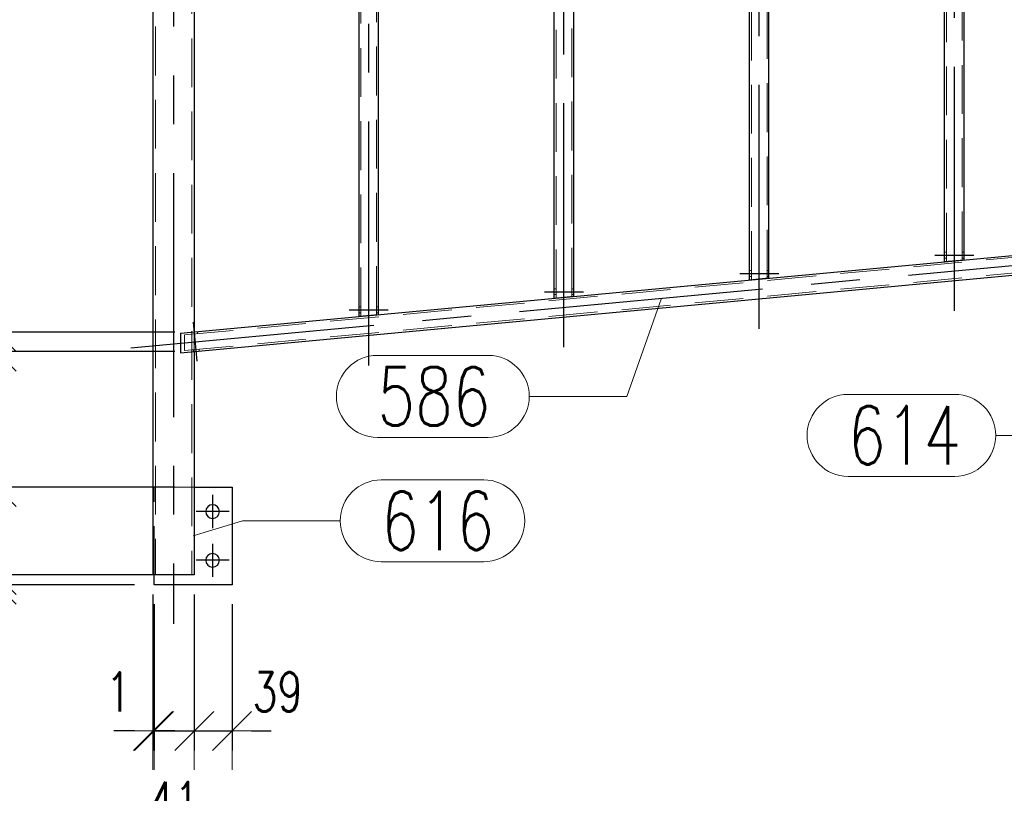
# Model space of a CAD drawing. Header units: millimetres. Extents: x -851 to 2, y 9346 to 10016.
# Tile 102 of 256: x -792 to -741, y 9601 to 9640. Entities that reach past the tile are written whole.
import ezdxf

# ---------------------------------------------------------------- set-up
doc = ezdxf.new("R2010")
doc.units = ezdxf.units.MM
doc.header["$LTSCALE"] = 10
doc.linetypes.add('HIDDEN', pattern=[0.375, 0.25, -0.125])
doc.linetypes.add('MITTE', pattern=[2, 1.25, -0.25, 0.25, -0.25])
doc.layers.get('Defpoints').update_dxf_attribs({"color": 1})
for name, color, linetype, lineweight in [('PS_DIM', 4, 'Continuous', 13), ('PS_Hidden', 2, 'HIDDEN', 9), ('PS_Pos', 1, 'Continuous', 15), ('PS_Shape', 161, 'Continuous', 30), ('PS_SOLID', 7, 'Continuous', 30)]:
    doc.layers.add(name, color=color, linetype=linetype, lineweight=lineweight)
doc.layers.add('PS_Mid', color=5, linetype='MITTE')
doc.styles.add('simplex', font='simplex.shx', dxfattribs={"width": 0.75})
doc.dimstyles.new('1_20_PRZ', dxfattribs={"dimtxt": 2, "dimasz": 1, "dimexe": 2, "dimexo": 5, "dimgap": 1, "dimtad": 1, "dimdec": 0, "dimlfac": 20, "dimtxsty": 'simplex', "dimblk": 'dimznak', "dimcen": 2, "dimse1": 1, "dimse2": 1, "dimclrd": 256, "dimclrt": 4, "dimadec": 1, "dimazin": 0, "dimtfac": 1, "dimtdec": 0, "dimtix": 1, "dimtmove": 2, "dimatfit": 3, "dimldrblk": 'dim-grot', "dimfxl": 1, "dimarcsym": 0})
doc.dimstyles.new('1_20_SC', dxfattribs={"dimtxt": 2, "dimasz": 1, "dimexe": 1, "dimexo": 1, "dimgap": 1, "dimtad": 1, "dimdec": 0, "dimlfac": 20, "dimtxsty": 'simplex', "dimblk": 'dimznak', "dimcen": 2, "dimclrd": 256, "dimclre": 256, "dimclrt": 4, "dimadec": 1, "dimazin": 0, "dimtfac": 1, "dimtdec": 0, "dimtix": 1, "dimtmove": 2, "dimatfit": 3, "dimldrblk": 'dim-grot', "dimfxl": 1, "dimarcsym": 0})

# ---------------------------------------------------------------- blocks, each defined once
blk = doc.blocks.new('dimznak')
at = {"color": 0}
for points in [[(0, 2), (0, -2)], [(-2, 0), (2, 0)]]:
    blk.add_lwpolyline(points, dxfattribs=at)
at = {"color": 2}
blk.add_lwpolyline([(1, 1), (-1, -1)], dxfattribs=at)
blk = doc.blocks.new('*D137')
at = {"layer": 'Defpoints', "color": 0, "transparency": 16777216}
for p in [(-784.928, 9611.997), (-784.868, 9611.497), (-784.868, 9604.009)]:
    blk.add_point(p, dxfattribs=at)
at = {"layer": 'PS_DIM', "lineweight": -2, "transparency": 16777216}
for p, q in [((-784.928, 9610.997), (-784.928, 9603.009)), ((-784.868, 9610.497), (-784.868, 9603.009)), ((-785.928, 9604.009), (-786.928, 9604.009)), ((-784.928, 9604.009), (-784.868, 9604.009)), ((-783.868, 9604.009), (-782.868, 9604.009))]:
    blk.add_line(p, q, dxfattribs=at)
blk.add_blockref('dimznak', (-784.928, 9604.009), dxfattribs=at)
at = {"layer": 'PS_DIM', "lineweight": -2, "transparency": 16777216, "rotation": 180}
blk.add_blockref('dimznak', (-784.868, 9604.009), dxfattribs=at)
at = {"layer": 'PS_DIM', "color": 4, "transparency": 16777216, "insert": (-786.693, 9606.009), "char_height": 2, "attachment_point": 5, "style": 'simplex'}
blk.add_mtext('1', dxfattribs=at)
blk = doc.blocks.new('dim-grot')
blk.add_hatch(color=256).paths.add_polyline_path([(0, 0), (-2, 0.5), (-2, -0.5)])
blk.add_lwpolyline([(0, 0), (-2, 0.5), (-2, -0.5), (0, 0)])
blk = doc.blocks.new('*D138')
at = {"layer": 'Defpoints', "color": 0, "transparency": 16777216}
for p in [(-782.808, 9611.997), (-784.868, 9611.497), (-782.808, 9604.009)]:
    blk.add_point(p, dxfattribs=at)
at = {"layer": 'PS_DIM', "lineweight": -2, "transparency": 16777216}
for p, q in [((-782.808, 9610.997), (-782.808, 9603.009)), ((-784.868, 9610.497), (-784.868, 9603.009)), ((-785.868, 9604.009), (-786.868, 9604.009)), ((-784.868, 9604.009), (-782.808, 9604.009)), ((-781.808, 9604.009), (-780.808, 9604.009))]:
    blk.add_line(p, q, dxfattribs=at)
blk.add_blockref('dimznak', (-784.868, 9604.009), dxfattribs=at)
at = {"layer": 'PS_DIM', "lineweight": -2, "transparency": 16777216, "rotation": 180}
blk.add_blockref('dimznak', (-782.808, 9604.009), dxfattribs=at)
at = {"layer": 'PS_DIM', "color": 4, "transparency": 16777216, "insert": (-783.838, 9600.397), "char_height": 2, "attachment_point": 5, "style": 'simplex'}
blk.add_mtext('41', dxfattribs=at)
blk = doc.blocks.new('*D139')
at = {"layer": 'Defpoints', "color": 0, "transparency": 16777216}
for p in [(-782.808, 9611.997), (-780.868, 9611.497), (-780.868, 9604.009)]:
    blk.add_point(p, dxfattribs=at)
at = {"layer": 'PS_DIM', "lineweight": -2, "transparency": 16777216}
for p, q in [((-782.808, 9610.997), (-782.808, 9603.009)), ((-780.868, 9610.497), (-780.868, 9603.009)), ((-783.808, 9604.009), (-784.808, 9604.009)), ((-782.808, 9604.009), (-780.868, 9604.009)), ((-779.868, 9604.009), (-778.868, 9604.009))]:
    blk.add_line(p, q, dxfattribs=at)
blk.add_blockref('dimznak', (-782.808, 9604.009), dxfattribs=at)
at = {"layer": 'PS_DIM', "lineweight": -2, "transparency": 16777216, "rotation": 180}
blk.add_blockref('dimznak', (-780.868, 9604.009), dxfattribs=at)
at = {"layer": 'PS_DIM', "color": 4, "transparency": 16777216, "insert": (-778.543, 9606.009), "char_height": 2, "attachment_point": 5, "style": 'simplex'}
blk.add_mtext('39', dxfattribs=at)
blk = doc.blocks.new('*D122')
at = {"layer": 'Defpoints', "color": 0, "transparency": 16777216}
for p in [(-482.808, 9639.848), (-784.928, 9611.997), (-482.808, 9595.718)]:
    blk.add_point(p, dxfattribs=at)
at = {"layer": 'PS_DIM', "lineweight": -2, "transparency": 16777216}
blk.add_line((-783.928, 9595.718), (-483.808, 9595.718), dxfattribs=at)
at = {"layer": 'PS_DIM', "lineweight": -2, "transparency": 16777216, "rotation": 180}
blk.add_blockref('dimznak', (-784.928, 9595.718), dxfattribs=at)
at = {"layer": 'PS_DIM', "lineweight": -2, "transparency": 16777216}
blk.add_blockref('dimznak', (-482.808, 9595.718), dxfattribs=at)
at = {"layer": 'PS_DIM', "color": 4, "transparency": 16777216, "insert": (-633.868, 9597.718), "char_height": 2, "attachment_point": 5, "style": 'simplex'}
blk.add_mtext('6042', dxfattribs=at)
blk = doc.blocks.new('*D128')
at = {"layer": 'Defpoints', "color": 0, "transparency": 16777216}
for p in [(-482.808, 9639.348), (-782.868, 9611.497), (-473.473, 9611.497)]:
    blk.add_point(p, dxfattribs=at)
at = {"layer": 'PS_DIM', "lineweight": -2, "transparency": 16777216}
blk.add_line((-473.473, 9638.348), (-473.473, 9612.497), dxfattribs=at)
for p, rotation in [((-473.473, 9639.348), 90), ((-473.473, 9611.497), 270)]:
    blk.add_blockref('dimznak', p, dxfattribs=dict(at, rotation=rotation))
at = {"layer": 'PS_DIM', "color": 4, "transparency": 16777216, "insert": (-475.473, 9625.422), "char_height": 2, "attachment_point": 5, "rotation": 90, "style": 'simplex'}
blk.add_mtext('557', dxfattribs=at)
blk = doc.blocks.new('*D129')
at = {"layer": 'Defpoints', "color": 0, "transparency": 16777216}
for p in [(-486.59, 9701.124), (-467.547, 9701.124), (-784.868, 9611.497)]:
    blk.add_point(p, dxfattribs=at)
at = {"layer": 'PS_DIM', "lineweight": -2, "transparency": 16777216}
blk.add_line((-467.547, 9612.497), (-467.547, 9700.124), dxfattribs=at)
for p, rotation in [((-467.547, 9701.124), 90), ((-467.547, 9611.497), 270)]:
    blk.add_blockref('dimznak', p, dxfattribs=dict(at, rotation=rotation))
at = {"layer": 'PS_DIM', "color": 4, "transparency": 16777216, "insert": (-469.547, 9656.31), "char_height": 2, "attachment_point": 5, "rotation": 90, "style": 'simplex'}
blk.add_mtext('1793', dxfattribs=at)
blk = doc.blocks.new('*D132')
at = {"layer": 'Defpoints', "color": 0, "transparency": 16777216}
for p in [(-784.928, 9670.09), (-792.928, 9624.444), (-782.808, 9624.444)]:
    blk.add_point(p, dxfattribs=at)
at = {"layer": 'PS_DIM', "lineweight": -2, "transparency": 16777216}
for p, q in [((-785.928, 9670.09), (-793.928, 9670.09)), ((-792.928, 9669.09), (-792.928, 9625.444)), ((-783.808, 9624.444), (-793.928, 9624.444))]:
    blk.add_line(p, q, dxfattribs=at)
for p, rotation in [((-792.928, 9670.09), 90), ((-792.928, 9624.444), 270)]:
    blk.add_blockref('dimznak', p, dxfattribs=dict(at, rotation=rotation))
at = {"layer": 'PS_DIM', "color": 4, "transparency": 16777216, "insert": (-794.928, 9647.267), "char_height": 2, "attachment_point": 5, "rotation": 90, "style": 'simplex'}
blk.add_mtext('913', dxfattribs=at)
blk = doc.blocks.new('*D133')
at = {"layer": 'Defpoints', "color": 0, "transparency": 16777216}
for p in [(-782.808, 9624.444), (-792.928, 9623.44), (-782.808, 9623.44)]:
    blk.add_point(p, dxfattribs=at)
at = {"layer": 'PS_DIM', "lineweight": -2, "transparency": 16777216}
for p, q in [((-792.928, 9625.444), (-792.928, 9626.444)), ((-783.808, 9624.444), (-793.928, 9624.444)), ((-792.928, 9624.444), (-792.928, 9623.44)), ((-783.808, 9623.44), (-793.928, 9623.44)), ((-792.928, 9622.44), (-792.928, 9621.44))]:
    blk.add_line(p, q, dxfattribs=at)
for p, rotation in [((-792.928, 9624.444), 270), ((-792.928, 9623.44), 90)]:
    blk.add_blockref('dimznak', p, dxfattribs=dict(at, rotation=rotation))
at = {"layer": 'PS_DIM', "color": 4, "transparency": 16777216, "insert": (-794.928, 9627.215), "char_height": 2, "attachment_point": 5, "rotation": 90, "style": 'simplex'}
blk.add_mtext('20', dxfattribs=at)
blk = doc.blocks.new('*D134')
at = {"layer": 'Defpoints', "color": 0, "transparency": 16777216}
for p in [(-782.808, 9623.44), (-792.928, 9616.497), (-782.808, 9616.497)]:
    blk.add_point(p, dxfattribs=at)
at = {"layer": 'PS_DIM', "lineweight": -2, "transparency": 16777216}
for p, q in [((-783.808, 9623.44), (-793.928, 9623.44)), ((-792.928, 9622.44), (-792.928, 9617.497)), ((-783.808, 9616.497), (-793.928, 9616.497))]:
    blk.add_line(p, q, dxfattribs=at)
for p, rotation in [((-792.928, 9623.44), 90), ((-792.928, 9616.497), 270)]:
    blk.add_blockref('dimznak', p, dxfattribs=dict(at, rotation=rotation))
at = {"layer": 'PS_DIM', "color": 4, "transparency": 16777216, "insert": (-794.928, 9619.968), "char_height": 2, "attachment_point": 5, "rotation": 90, "style": 'simplex'}
blk.add_mtext('139', dxfattribs=at)
blk = doc.blocks.new('*D135')
at = {"layer": 'Defpoints', "color": 0, "transparency": 16777216}
for p in [(-782.808, 9616.497), (-792.928, 9611.997), (-782.808, 9611.997)]:
    blk.add_point(p, dxfattribs=at)
at = {"layer": 'PS_DIM', "lineweight": -2, "transparency": 16777216}
for p, q in [((-783.808, 9616.497), (-793.928, 9616.497)), ((-792.928, 9615.497), (-792.928, 9612.997)), ((-783.808, 9611.997), (-793.928, 9611.997))]:
    blk.add_line(p, q, dxfattribs=at)
for p, rotation in [((-792.928, 9616.497), 90), ((-792.928, 9611.997), 270)]:
    blk.add_blockref('dimznak', p, dxfattribs=dict(at, rotation=rotation))
at = {"layer": 'PS_DIM', "color": 4, "transparency": 16777216, "insert": (-794.928, 9614.247), "char_height": 2, "attachment_point": 5, "rotation": 90, "style": 'simplex'}
blk.add_mtext('90', dxfattribs=at)
blk = doc.blocks.new('*D136')
at = {"layer": 'Defpoints', "color": 0, "transparency": 16777216}
for p in [(-782.808, 9611.997), (-792.928, 9611.497), (-784.868, 9611.497)]:
    blk.add_point(p, dxfattribs=at)
at = {"layer": 'PS_DIM', "lineweight": -2, "transparency": 16777216}
for p, q in [((-792.928, 9612.997), (-792.928, 9613.997)), ((-783.808, 9611.997), (-793.928, 9611.997)), ((-792.928, 9611.997), (-792.928, 9611.497)), ((-785.868, 9611.497), (-793.928, 9611.497)), ((-792.928, 9610.497), (-792.928, 9609.497))]:
    blk.add_line(p, q, dxfattribs=at)
for p, rotation in [((-792.928, 9611.997), 270), ((-792.928, 9611.497), 90)]:
    blk.add_blockref('dimznak', p, dxfattribs=dict(at, rotation=rotation))
at = {"layer": 'PS_DIM', "color": 4, "transparency": 16777216, "insert": (-794.928, 9609.64), "char_height": 2, "attachment_point": 5, "rotation": 90, "style": 'simplex'}
blk.add_mtext('10', dxfattribs=at)
blk = doc.blocks.new('*X634')
at = {"layer": 'PS_Hidden', "color": 2, "linetype": 'HIDDEN'}
for p, q in [((-743.468, 9628.121), (-743.468, 9675.489)), ((-744.268, 9628.046), (-744.268, 9675.415)), ((-754.268, 9627.111), (-754.268, 9674.48)), ((-753.468, 9627.186), (-753.468, 9674.555)), ((-764.268, 9626.177), (-764.268, 9673.545)), ((-763.468, 9626.252), (-763.468, 9673.62)), ((-774.268, 9625.242), (-774.268, 9672.611)), ((-773.468, 9625.317), (-773.468, 9672.686)), ((-784.798, 9670.09), (-784.798, 9611.997)), ((-782.938, 9669.49), (-782.938, 9611.997)), ((-783.308, 9624.297), (-734.428, 9628.865)), ((-744.268, 9628.53), (-744.368, 9628.53)), ((-743.368, 9628.53), (-743.468, 9628.53)), ((-783.308, 9623.493), (-734.428, 9628.062)), ((-744.268, 9628.23), (-744.368, 9628.23)), ((-743.368, 9628.23), (-743.468, 9628.23)), ((-754.268, 9627.596), (-754.368, 9627.596)), ((-753.368, 9627.596), (-753.468, 9627.596)), ((-754.268, 9627.296), (-754.368, 9627.296)), ((-753.368, 9627.296), (-753.468, 9627.296)), ((-764.268, 9626.661), (-764.368, 9626.661)), ((-763.368, 9626.661), (-763.468, 9626.661)), ((-764.268, 9626.361), (-764.368, 9626.361)), ((-763.368, 9626.361), (-763.468, 9626.361)), ((-774.268, 9625.726), (-774.368, 9625.726)), ((-773.368, 9625.726), (-773.468, 9625.726)), ((-774.268, 9625.426), (-774.368, 9625.426)), ((-773.368, 9625.426), (-773.468, 9625.426)), ((-783.308, 9623.493), (-783.308, 9624.297)), ((-782.945, 9624.431), (-782.935, 9624.332)), ((-782.808, 9624.344), (-782.808, 9624.444)), ((-782.808, 9624.444), (-782.808, 9623.44)), ((-782.646, 9624.459), (-782.637, 9624.36)), ((-782.861, 9623.535), (-782.852, 9623.436)), ((-782.808, 9623.44), (-782.808, 9623.54)), ((-782.562, 9623.563), (-782.553, 9623.464)), ((-784.868, 9616.497), (-782.808, 9616.497)), ((-784.868, 9611.997), (-784.868, 9616.497))]:
    blk.add_line(p, q, dxfattribs=at)
at = {"layer": 'PS_Mid', "color": 5, "linetype": 'MITTE'}
for p, q in [((-743.868, 9625.537), (-743.868, 9678.208)), ((-753.868, 9624.602), (-753.868, 9677.273)), ((-763.868, 9623.667), (-763.868, 9676.339)), ((-773.868, 9622.733), (-773.868, 9675.404)), ((-783.868, 9672.59), (-783.868, 9609.497)), ((-786.052, 9623.639), (-731.684, 9628.72)), ((-744.868, 9628.38), (-743.768, 9628.38)), ((-744.868, 9628.38), (-743.768, 9628.38)), ((-743.968, 9628.38), (-742.868, 9628.38)), ((-743.968, 9628.38), (-742.868, 9628.38)), ((-754.868, 9627.446), (-753.768, 9627.446)), ((-754.868, 9627.446), (-753.768, 9627.446)), ((-753.968, 9627.446), (-752.868, 9627.446)), ((-753.968, 9627.446), (-752.868, 9627.446)), ((-764.868, 9626.511), (-763.768, 9626.511)), ((-764.868, 9626.511), (-763.768, 9626.511)), ((-763.968, 9626.511), (-762.868, 9626.511)), ((-763.968, 9626.511), (-762.868, 9626.511)), ((-774.868, 9625.576), (-773.768, 9625.576)), ((-774.868, 9625.576), (-773.768, 9625.576)), ((-773.968, 9625.576), (-772.868, 9625.576)), ((-773.968, 9625.576), (-772.868, 9625.576)), ((-782.74, 9623.848), (-782.842, 9624.943)), ((-782.74, 9623.848), (-782.842, 9624.943)), ((-782.656, 9622.952), (-782.758, 9624.047)), ((-782.656, 9622.952), (-782.758, 9624.047)), ((-781.868, 9616.097), (-781.868, 9614.397)), ((-781.018, 9615.247), (-782.718, 9615.247)), ((-781.868, 9613.597), (-781.868, 9611.897)), ((-781.018, 9612.747), (-782.718, 9612.747))]:
    blk.add_line(p, q, dxfattribs=at)
at = {"layer": 'PS_SOLID', "color": 7, "linetype": 'Continuous'}
for p, q in [((-744.368, 9628.037), (-744.368, 9675.615)), ((-743.368, 9628.13), (-743.368, 9675.708)), ((-754.368, 9627.102), (-754.368, 9674.68)), ((-753.368, 9627.196), (-753.368, 9674.773)), ((-764.368, 9626.167), (-764.368, 9673.745)), ((-763.368, 9626.261), (-763.368, 9673.839)), ((-773.368, 9625.326), (-773.368, 9672.904)), ((-774.368, 9625.233), (-774.368, 9672.811)), ((-784.928, 9670.09), (-784.928, 9611.997)), ((-782.808, 9669.49), (-782.808, 9624.444)), ((-783.517, 9624.378), (-734.22, 9628.985)), ((-743.368, 9628.13), (-744.368, 9628.037)), ((-783.517, 9623.374), (-734.22, 9627.981)), ((-753.368, 9627.196), (-754.368, 9627.102)), ((-763.368, 9626.261), (-764.368, 9626.167)), ((-773.368, 9625.326), (-774.368, 9625.233)), ((-783.517, 9624.378), (-783.517, 9623.374)), ((-782.808, 9623.44), (-782.808, 9611.997)), ((-782.808, 9616.497), (-780.868, 9616.497)), ((-780.868, 9616.497), (-780.868, 9611.497)), ((-782.808, 9611.997), (-784.928, 9611.997)), ((-784.868, 9611.497), (-784.868, 9611.997)), ((-780.868, 9611.497), (-784.868, 9611.497))]:
    blk.add_line(p, q, dxfattribs=at)
at = {"layer": 'PS_SOLID', "color": 7, "extrusion": (0, 0, -1)}
for centre in [(781.868, 9615.247), (781.868, 9612.747)]:
    blk.add_circle(centre, 0.35, dxfattribs=at)
blk = doc.blocks.new('*X685')
at = {"color": 1}
for p, q in [((-758.865, 9626.18), (-760.648, 9621.147)), ((-773.427, 9623.247), (-767.748, 9623.247)), ((-765.648, 9621.147), (-760.648, 9621.147)), ((-773.427, 9619.047), (-767.748, 9619.047))]:
    blk.add_line(p, q, dxfattribs=at)
for centre, start, end in [((-773.427, 9621.147), 90, 270), ((-767.748, 9621.147), 270, 90)]:
    blk.add_arc(centre, 2.1, start, end, dxfattribs=at)
at = {"color": 30, "style": 'simplex', "width": 0.75}
blk.add_text('586', height=3, dxfattribs=at).set_placement((-773.427, 9619.647))
blk = doc.blocks.new('*X689')
at = {"color": 1}
for p, q in [((-749.314, 9621.25), (-743.849, 9621.25)), ((-741.749, 9619.15), (-736.749, 9619.15)), ((-733.868, 9618.483), (-736.749, 9619.15)), ((-749.314, 9617.05), (-743.849, 9617.05))]:
    blk.add_line(p, q, dxfattribs=at)
for centre, start, end in [((-749.314, 9619.15), 90, 270), ((-743.849, 9619.15), 270, 90)]:
    blk.add_arc(centre, 2.1, start, end, dxfattribs=at)
at = {"color": 30, "style": 'simplex', "width": 0.75}
blk.add_text('614', height=3, dxfattribs=at).set_placement((-749.314, 9617.65))
blk = doc.blocks.new('*X697')
at = {"color": 1}
for p, q in [((-773.229, 9616.871), (-767.979, 9616.871)), ((-782.868, 9613.997), (-780.329, 9614.771)), ((-780.329, 9614.771), (-775.329, 9614.771)), ((-773.229, 9612.671), (-767.979, 9612.671))]:
    blk.add_line(p, q, dxfattribs=at)
for centre, start, end in [((-773.229, 9614.771), 90, 270), ((-767.979, 9614.771), 270, 90)]:
    blk.add_arc(centre, 2.1, start, end, dxfattribs=at)
at = {"color": 30, "style": 'simplex', "width": 0.75}
blk.add_text('616', height=3, dxfattribs=at).set_placement((-773.229, 9613.271))

msp = doc.modelspace()

# ---------------------------------------------------------------- block references
at = {"layer": 'PS_Pos'}
for name in ['*X685', '*X689', '*X697']:
    msp.add_blockref(name, (0, 0), dxfattribs=at)
at = {"layer": 'PS_Shape', "color": 31}
msp.add_blockref('*X634', (0, 0), dxfattribs=at)

# ---------------------------------------------------------------- dimensions: what is measured, and where the dimension line sits
at = {"layer": 'PS_DIM'}
for base, p1, p2, dimstyle, picture, middle in [((-467.547, 9701.124), (-784.868, 9611.497), (-486.59, 9701.124), '1_20_PRZ', '*D129', (-469.547, 9656.31)), ((-792.928, 9624.444), (-784.928, 9670.09), (-782.808, 9624.444), '1_20_SC', '*D132', (-794.928, 9647.267)), ((-473.473, 9611.497), (-482.808, 9639.348), (-782.868, 9611.497), '1_20_PRZ', '*D128', (-475.473, 9625.422)), ((-792.928, 9616.497), (-782.808, 9623.44), (-782.808, 9616.497), '1_20_SC', '*D134', (-794.928, 9619.968)), ((-792.928, 9611.997), (-782.808, 9616.497), (-782.808, 9611.997), '1_20_SC', '*D135', (-794.928, 9614.247))]:
    dim = msp.add_linear_dim(base=base, p1=p1, p2=p2, angle=90, dimstyle=dimstyle, dxfattribs=at)
    dim.commit()
    dim.dimension.update_dxf_attribs({"geometry": picture, "text_midpoint": middle})
dim = msp.add_linear_dim(base=(-482.808, 9595.718), p1=(-784.928, 9611.997), p2=(-482.808, 9639.848), dimstyle='1_20_PRZ', dxfattribs=at)
dim.commit()
dim.dimension.update_dxf_attribs({"geometry": '*D122', "text_midpoint": (-633.868, 9597.718)})
for base, p1, p2, picture, middle in [((-792.928, 9623.44), (-782.808, 9624.444), (-782.808, 9623.44), '*D133', (-794.928, 9627.215)), ((-792.928, 9611.497), (-782.808, 9611.997), (-784.868, 9611.497), '*D136', (-794.928, 9609.64))]:
    dim = msp.add_linear_dim(base=base, p1=p1, p2=p2, angle=90, dimstyle='1_20_SC', dxfattribs=at)
    dim.commit()
    dim.dimension.update_dxf_attribs({"geometry": picture, "text_midpoint": middle, "dimtype": 128})
for base, p1, p2, picture, middle in [((-784.868, 9604.009), (-784.928, 9611.997), (-784.868, 9611.497), '*D137', (-786.693, 9606.009)), ((-782.808, 9604.009), (-784.868, 9611.497), (-782.808, 9611.997), '*D138', (-783.838, 9600.397)), ((-780.868, 9604.009), (-782.808, 9611.997), (-780.868, 9611.497), '*D139', (-778.543, 9606.009))]:
    dim = msp.add_linear_dim(base=base, p1=p1, p2=p2, dimstyle='1_20_SC', dxfattribs=at)
    dim.commit()
    dim.dimension.update_dxf_attribs({"geometry": picture, "text_midpoint": middle, "dimtype": 128})

doc.saveas('drawing.dxf')
